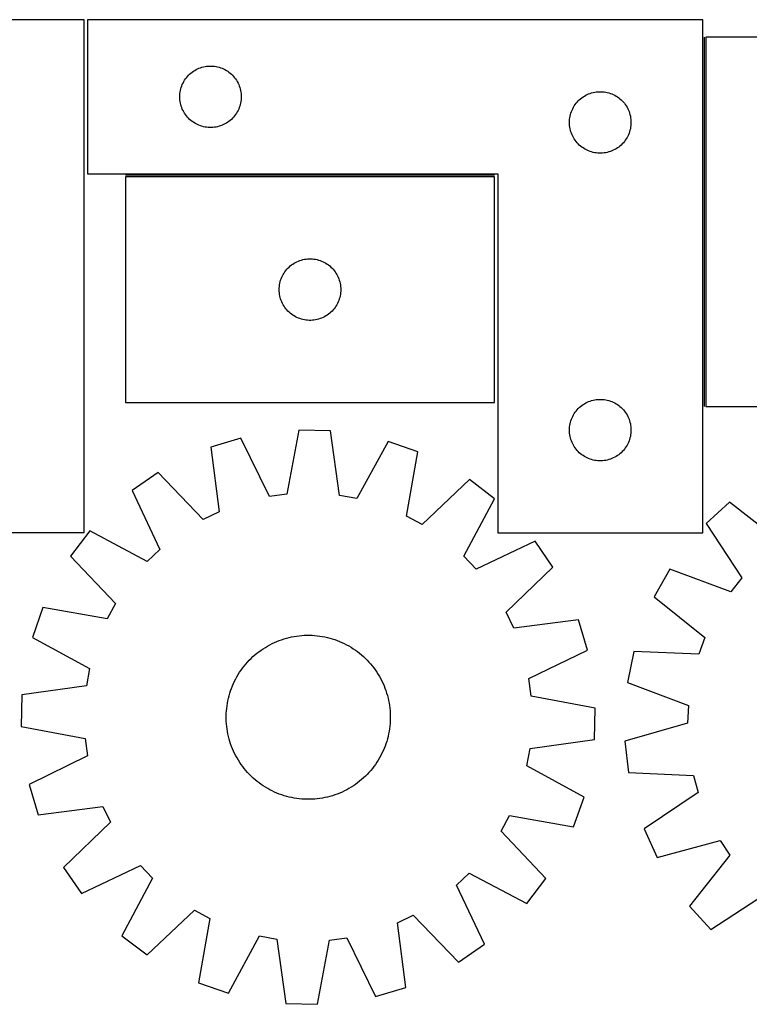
# Model space of a CAD drawing. Header units: millimetres. Extents: x 7 to 1493, y 7 to 490.
# Tile 3 of 5: x 380 to 735, y 10 to 490. Entities that reach past the tile are written whole.
import ezdxf

# ---------------------------------------------------------------- set-up
doc = ezdxf.new("R2010")
doc.units = ezdxf.units.MM
doc.layers.add('COMMON', color=5, linetype='CONTINUOUS', true_color=0x0000ff)
doc.layers.add('CUT', color=7, linetype='CONTINUOUS', true_color=0x000000)

msp = doc.modelspace()

# ---------------------------------------------------------------- linework, layer by layer
at = {"layer": 'COMMON'}
for p, q in [((713.480922, 481.335719), (713.480922, 301.335719)), ((611.216217, 414.039098), (431.216217, 414.039098))]:
    msp.add_line(p, q, dxfattribs=at)
at = {"layer": 'CUT'}
for p, q in [((411.15829, 489.873571), (111.15829, 489.873571)), ((411.15829, 239.873571), (411.15829, 489.873571)), ((712.730922, 489.789098), (412.730922, 489.789098)), ((412.730922, 489.789098), (412.730922, 414.789098)), ((712.730922, 239.789098), (712.730922, 489.789098)), ((714.230923, 481.335719), (714.230923, 301.335719)), ((824.230923, 481.335719), (714.230923, 481.335719)), ((465.681271, 465.52928), (466.372206, 465.874632)), ((466.372206, 465.874632), (467.080004, 466.183958)), ((467.080004, 466.183958), (467.802786, 466.456437)), ((467.802786, 466.456437), (468.538638, 466.691346)), ((468.538638, 466.691346), (469.285606, 466.888064)), ((469.285606, 466.888064), (470.041711, 467.046067)), ((470.041711, 467.046067), (470.804947, 467.164938)), ((470.804947, 467.164938), (471.57329, 467.244361)), ((471.57329, 467.244361), (472.344703, 467.284125)), ((472.344703, 467.284125), (473.117141, 467.284125)), ((473.117141, 467.284125), (473.888554, 467.244361)), ((473.888554, 467.244361), (474.656897, 467.164938)), ((474.656897, 467.164938), (475.420133, 467.046067)), ((475.420133, 467.046067), (476.176238, 466.888064)), ((476.176238, 466.888064), (476.923207, 466.691346)), ((476.923207, 466.691346), (477.659058, 466.456437)), ((477.659058, 466.456437), (478.38184, 466.183958)), ((478.38184, 466.183958), (479.089638, 465.874632)), ((479.089638, 465.874632), (479.780573, 465.52928)), ((460.074289, 460.339541), (460.505497, 460.980415)), ((460.505497, 460.980415), (460.969125, 461.59824)), ((460.969125, 461.59824), (461.463943, 462.19138)), ((461.463943, 462.19138), (461.988639, 462.75826)), ((461.988639, 462.75826), (462.541822, 463.297379)), ((462.541822, 463.297379), (463.122024, 463.807305)), ((463.122024, 463.807305), (463.727708, 464.286687)), ((463.727708, 464.286687), (464.357266, 464.734253)), ((464.357266, 464.734253), (465.00903, 465.148817)), ((465.00903, 465.148817), (465.681271, 465.52928)), ((479.780573, 465.52928), (480.452814, 465.148817)), ((480.452814, 465.148817), (481.104578, 464.734253)), ((481.104578, 464.734253), (481.734136, 464.286687)), ((481.734136, 464.286687), (482.33982, 463.807305)), ((482.33982, 463.807305), (482.920022, 463.297379)), ((482.920022, 463.297379), (483.473205, 462.75826)), ((483.473205, 462.75826), (483.997901, 462.19138)), ((483.997901, 462.19138), (484.492719, 461.59824)), ((484.492719, 461.59824), (484.956347, 460.980415)), ((484.956347, 460.980415), (485.387555, 460.339541)), ((458.048087, 455.357379), (458.225506, 456.109165)), ((458.225506, 456.109165), (458.441391, 456.850821)), ((458.441391, 456.850821), (458.69517, 457.580379)), ((458.69517, 457.580379), (458.986169, 458.295907)), ((458.986169, 458.295907), (459.313616, 458.995505)), ((459.313616, 458.995505), (459.676643, 459.677319)), ((459.676643, 459.677319), (460.074289, 460.339541)), ((485.387555, 460.339541), (485.785201, 459.677319)), ((485.785201, 459.677319), (486.148228, 458.995505)), ((486.148228, 458.995505), (486.475676, 458.295907)), ((486.475676, 458.295907), (486.766674, 457.580379)), ((486.766674, 457.580379), (487.020453, 456.850821)), ((487.020453, 456.850821), (487.236338, 456.109165)), ((487.236338, 456.109165), (487.413757, 455.357379)), ((457.730922, 452.289098), (457.750811, 453.061279)), ((457.750811, 451.516917), (457.730922, 452.289098)), ((457.750811, 453.061279), (457.810424, 453.831413)), ((457.810424, 450.746783), (457.750811, 451.516917)), ((457.810424, 453.831413), (457.909604, 454.597457)), ((457.909604, 454.597457), (458.048087, 455.357379)), ((487.413757, 455.357379), (487.552241, 454.597457)), ((487.552241, 454.597457), (487.65142, 453.831413)), ((487.65142, 453.831413), (487.711033, 453.061279)), ((487.711033, 451.516917), (487.65142, 450.746783)), ((487.711033, 453.061279), (487.730922, 452.289098)), ((487.730922, 452.289098), (487.711033, 451.516917)), ((652.541822, 450.797379), (653.122024, 451.307305)), ((653.122024, 451.307305), (653.727708, 451.786687)), ((653.727708, 451.786687), (654.357266, 452.234253)), ((654.357266, 452.234253), (655.00903, 452.648817)), ((655.00903, 452.648817), (655.681271, 453.02928)), ((655.681271, 453.02928), (656.372206, 453.374632)), ((656.372206, 453.374632), (657.080004, 453.683958)), ((657.080004, 453.683958), (657.802786, 453.956437)), ((657.802786, 453.956437), (658.538638, 454.191346)), ((658.538638, 454.191346), (659.285606, 454.388064)), ((659.285606, 454.388064), (660.041711, 454.546067)), ((660.041711, 454.546067), (660.804947, 454.664938)), ((660.804947, 454.664938), (661.57329, 454.744361)), ((661.57329, 454.744361), (662.344703, 454.784125)), ((662.344703, 454.784125), (663.117141, 454.784125)), ((663.117141, 454.784125), (663.888554, 454.744361)), ((663.888554, 454.744361), (664.656897, 454.664938)), ((664.656897, 454.664938), (665.420133, 454.546067)), ((665.420133, 454.546067), (666.176238, 454.388064)), ((666.176238, 454.388064), (666.923207, 454.191346)), ((666.923207, 454.191346), (667.659058, 453.956437)), ((667.659058, 453.956437), (668.38184, 453.683958)), ((668.38184, 453.683958), (669.089638, 453.374632)), ((669.089638, 453.374632), (669.780573, 453.02928)), ((669.780573, 453.02928), (670.452814, 452.648817)), ((670.452814, 452.648817), (671.104578, 452.234253)), ((671.104578, 452.234253), (671.734136, 451.786687)), ((671.734136, 451.786687), (672.33982, 451.307305)), ((672.33982, 451.307305), (672.920022, 450.797379)), ((457.909604, 449.980739), (457.810424, 450.746783)), ((458.048087, 449.220817), (457.909604, 449.980739)), ((458.225506, 448.469031), (458.048087, 449.220817)), ((458.441391, 447.727376), (458.225506, 448.469031)), ((458.69517, 446.997817), (458.441391, 447.727376)), ((458.986169, 446.282289), (458.69517, 446.997817)), ((486.766674, 446.997817), (486.475676, 446.282289)), ((487.020453, 447.727376), (486.766674, 446.997817)), ((487.236338, 448.469031), (487.020453, 447.727376)), ((487.413757, 449.220817), (487.236338, 448.469031)), ((487.552241, 449.980739), (487.413757, 449.220817)), ((487.65142, 450.746783), (487.552241, 449.980739)), ((648.986169, 445.795907), (649.313616, 446.495505)), ((649.313616, 446.495505), (649.676643, 447.177319)), ((649.676643, 447.177319), (650.074289, 447.839541)), ((650.074289, 447.839541), (650.505497, 448.480415)), ((650.505497, 448.480415), (650.969125, 449.09824)), ((650.969125, 449.09824), (651.463943, 449.69138)), ((651.463943, 449.69138), (651.988639, 450.25826)), ((651.988639, 450.25826), (652.541822, 450.797379)), ((672.920022, 450.797379), (673.473205, 450.25826)), ((673.473205, 450.25826), (673.997901, 449.69138)), ((673.997901, 449.69138), (674.492719, 449.09824)), ((674.492719, 449.09824), (674.956347, 448.480415)), ((674.956347, 448.480415), (675.387555, 447.839541)), ((675.387555, 447.839541), (675.785201, 447.177319)), ((675.785201, 447.177319), (676.148228, 446.495505)), ((676.148228, 446.495505), (676.475676, 445.795907)), ((459.313616, 445.582691), (458.986169, 446.282289)), ((459.676643, 444.900877), (459.313616, 445.582691)), ((460.074289, 444.238655), (459.676643, 444.900877)), ((460.505497, 443.597782), (460.074289, 444.238655)), ((460.969125, 442.979956), (460.505497, 443.597782)), ((461.463943, 442.386816), (460.969125, 442.979956)), ((461.988639, 441.819936), (461.463943, 442.386816)), ((462.541822, 441.280818), (461.988639, 441.819936)), ((483.473205, 441.819936), (482.920022, 441.280818)), ((483.997901, 442.386816), (483.473205, 441.819936)), ((484.492719, 442.979956), (483.997901, 442.386816)), ((484.956347, 443.597782), (484.492719, 442.979956)), ((485.387555, 444.238655), (484.956347, 443.597782)), ((485.785201, 444.900877), (485.387555, 444.238655)), ((486.148228, 445.582691), (485.785201, 444.900877)), ((486.475676, 446.282289), (486.148228, 445.582691)), ((647.810424, 441.331413), (647.909604, 442.097457)), ((647.909604, 442.097457), (648.048087, 442.857379)), ((648.048087, 442.857379), (648.225506, 443.609165)), ((648.225506, 443.609165), (648.441391, 444.350821)), ((648.441391, 444.350821), (648.69517, 445.080379)), ((648.69517, 445.080379), (648.986169, 445.795907)), ((676.475676, 445.795907), (676.766674, 445.080379)), ((676.766674, 445.080379), (677.020453, 444.350821)), ((677.020453, 444.350821), (677.236338, 443.609165)), ((677.236338, 443.609165), (677.413757, 442.857379)), ((677.413757, 442.857379), (677.552241, 442.097457)), ((677.552241, 442.097457), (677.65142, 441.331413)), ((463.122024, 440.770891), (462.541822, 441.280818)), ((463.727708, 440.291509), (463.122024, 440.770891)), ((464.357266, 439.843943), (463.727708, 440.291509)), ((465.00903, 439.429379), (464.357266, 439.843943)), ((465.681271, 439.048916), (465.00903, 439.429379)), ((466.372206, 438.703564), (465.681271, 439.048916)), ((467.080004, 438.394239), (466.372206, 438.703564)), ((467.802786, 438.12176), (467.080004, 438.394239)), ((468.538638, 437.88685), (467.802786, 438.12176)), ((469.285606, 437.690132), (468.538638, 437.88685)), ((470.041711, 437.532129), (469.285606, 437.690132)), ((470.804947, 437.413258), (470.041711, 437.532129)), ((471.57329, 437.333835), (470.804947, 437.413258)), ((472.344703, 437.294071), (471.57329, 437.333835)), ((473.117141, 437.294071), (472.344703, 437.294071)), ((473.888554, 437.333835), (473.117141, 437.294071)), ((474.656897, 437.413258), (473.888554, 437.333835)), ((475.420133, 437.532129), (474.656897, 437.413258)), ((476.176238, 437.690132), (475.420133, 437.532129)), ((476.923207, 437.88685), (476.176238, 437.690132)), ((477.659058, 438.12176), (476.923207, 437.88685)), ((478.38184, 438.394239), (477.659058, 438.12176)), ((479.089638, 438.703564), (478.38184, 438.394239)), ((479.780573, 439.048916), (479.089638, 438.703564)), ((480.452814, 439.429379), (479.780573, 439.048916)), ((481.104578, 439.843943), (480.452814, 439.429379)), ((481.734136, 440.291509), (481.104578, 439.843943)), ((482.33982, 440.770891), (481.734136, 440.291509)), ((482.920022, 441.280818), (482.33982, 440.770891)), ((647.730922, 439.789098), (647.750811, 440.561279)), ((647.750811, 439.016917), (647.730922, 439.789098)), ((647.750811, 440.561279), (647.810424, 441.331413)), ((647.810424, 438.246783), (647.750811, 439.016917)), ((647.909604, 437.480739), (647.810424, 438.246783)), ((648.048087, 436.720817), (647.909604, 437.480739)), ((677.552241, 437.480739), (677.413757, 436.720817)), ((677.65142, 438.246783), (677.552241, 437.480739)), ((677.65142, 441.331413), (677.711033, 440.561279)), ((677.711033, 439.016917), (677.65142, 438.246783)), ((677.711033, 440.561279), (677.730922, 439.789098)), ((677.730922, 439.789098), (677.711033, 439.016917)), ((648.225506, 435.969031), (648.048087, 436.720817)), ((648.441391, 435.227376), (648.225506, 435.969031)), ((648.69517, 434.497817), (648.441391, 435.227376)), ((648.986169, 433.782289), (648.69517, 434.497817)), ((649.313616, 433.082691), (648.986169, 433.782289)), ((649.676643, 432.400877), (649.313616, 433.082691)), ((650.074289, 431.738655), (649.676643, 432.400877)), ((675.785201, 432.400877), (675.387555, 431.738655)), ((676.148228, 433.082691), (675.785201, 432.400877)), ((676.475676, 433.782289), (676.148228, 433.082691)), ((676.766674, 434.497817), (676.475676, 433.782289)), ((677.020453, 435.227376), (676.766674, 434.497817)), ((677.236338, 435.969031), (677.020453, 435.227376)), ((677.413757, 436.720817), (677.236338, 435.969031)), ((650.505497, 431.097782), (650.074289, 431.738655)), ((650.969125, 430.479956), (650.505497, 431.097782)), ((651.463943, 429.886816), (650.969125, 430.479956)), ((651.988639, 429.319936), (651.463943, 429.886816)), ((652.541822, 428.780818), (651.988639, 429.319936)), ((653.122024, 428.270891), (652.541822, 428.780818)), ((653.727708, 427.791509), (653.122024, 428.270891)), ((654.357266, 427.343943), (653.727708, 427.791509)), ((655.00903, 426.929379), (654.357266, 427.343943)), ((671.104578, 427.343943), (670.452814, 426.929379)), ((671.734136, 427.791509), (671.104578, 427.343943)), ((672.33982, 428.270891), (671.734136, 427.791509)), ((672.920022, 428.780818), (672.33982, 428.270891)), ((673.473205, 429.319936), (672.920022, 428.780818)), ((673.997901, 429.886816), (673.473205, 429.319936)), ((674.492719, 430.479956), (673.997901, 429.886816)), ((674.956347, 431.097782), (674.492719, 430.479956)), ((675.387555, 431.738655), (674.956347, 431.097782)), ((655.681271, 426.548916), (655.00903, 426.929379)), ((656.372206, 426.203564), (655.681271, 426.548916)), ((657.080004, 425.894239), (656.372206, 426.203564)), ((657.802786, 425.62176), (657.080004, 425.894239)), ((658.538638, 425.38685), (657.802786, 425.62176)), ((659.285606, 425.190132), (658.538638, 425.38685)), ((660.041711, 425.032129), (659.285606, 425.190132)), ((660.804947, 424.913258), (660.041711, 425.032129)), ((661.57329, 424.833835), (660.804947, 424.913258)), ((662.344703, 424.794071), (661.57329, 424.833835)), ((663.117141, 424.794071), (662.344703, 424.794071)), ((663.888554, 424.833835), (663.117141, 424.794071)), ((664.656897, 424.913258), (663.888554, 424.833835)), ((665.420133, 425.032129), (664.656897, 424.913258)), ((666.176238, 425.190132), (665.420133, 425.032129)), ((666.923207, 425.38685), (666.176238, 425.190132)), ((667.659058, 425.62176), (666.923207, 425.38685)), ((668.38184, 425.894239), (667.659058, 425.62176)), ((669.089638, 426.203564), (668.38184, 425.894239)), ((669.780573, 426.548916), (669.089638, 426.203564)), ((670.452814, 426.929379), (669.780573, 426.548916)), ((412.730922, 414.789098), (612.730922, 414.789098)), ((611.216217, 413.289097), (431.216217, 413.289097)), ((431.216217, 413.289097), (431.216217, 303.289097)), ((611.216217, 303.289097), (611.216217, 413.289097)), ((612.730922, 414.789098), (612.730922, 239.789098)), ((511.027117, 369.297378), (511.60732, 369.807304)), ((511.60732, 369.807304), (512.213003, 370.286686)), ((512.213003, 370.286686), (512.842561, 370.734252)), ((512.842561, 370.734252), (513.494325, 371.148816)), ((513.494325, 371.148816), (514.166566, 371.529279)), ((514.166566, 371.529279), (514.857501, 371.874631)), ((514.857501, 371.874631), (515.565299, 372.183957)), ((515.565299, 372.183957), (516.288082, 372.456436)), ((516.288082, 372.456436), (517.023933, 372.691345)), ((517.023933, 372.691345), (517.770901, 372.888063)), ((517.770901, 372.888063), (518.527006, 373.046066)), ((518.527006, 373.046066), (519.290242, 373.164937)), ((519.290242, 373.164937), (520.058585, 373.24436)), ((520.058585, 373.24436), (520.829999, 373.284124)), ((520.829999, 373.284124), (521.602436, 373.284124)), ((521.602436, 373.284124), (522.373849, 373.24436)), ((522.373849, 373.24436), (523.142193, 373.164937)), ((523.142193, 373.164937), (523.905429, 373.046066)), ((523.905429, 373.046066), (524.661533, 372.888063)), ((524.661533, 372.888063), (525.408502, 372.691345)), ((525.408502, 372.691345), (526.144353, 372.456436)), ((526.144353, 372.456436), (526.867136, 372.183957)), ((526.867136, 372.183957), (527.574933, 371.874631)), ((527.574933, 371.874631), (528.265868, 371.529279)), ((528.265868, 371.529279), (528.938109, 371.148816)), ((528.938109, 371.148816), (529.589873, 370.734252)), ((529.589873, 370.734252), (530.219431, 370.286686)), ((530.219431, 370.286686), (530.825115, 369.807304)), ((530.825115, 369.807304), (531.405317, 369.297378)), ((507.471464, 364.295906), (507.798911, 364.995504)), ((507.798911, 364.995504), (508.161939, 365.677318)), ((508.161939, 365.677318), (508.559584, 366.33954)), ((508.559584, 366.33954), (508.990792, 366.980414)), ((508.990792, 366.980414), (509.45442, 367.598239)), ((509.45442, 367.598239), (509.949238, 368.191379)), ((509.949238, 368.191379), (510.473934, 368.758259)), ((510.473934, 368.758259), (511.027117, 369.297378)), ((531.405317, 369.297378), (531.9585, 368.758259)), ((531.9585, 368.758259), (532.483196, 368.191379)), ((532.483196, 368.191379), (532.978014, 367.598239)), ((532.978014, 367.598239), (533.441642, 366.980414)), ((533.441642, 366.980414), (533.872851, 366.33954)), ((533.872851, 366.33954), (534.270496, 365.677318)), ((534.270496, 365.677318), (534.633524, 364.995504)), ((534.633524, 364.995504), (534.960971, 364.295906)), ((506.295719, 359.831412), (506.394899, 360.597456)), ((506.394899, 360.597456), (506.533382, 361.357378)), ((506.533382, 361.357378), (506.710801, 362.109164)), ((506.710801, 362.109164), (506.926687, 362.85082)), ((506.926687, 362.85082), (507.180465, 363.580378)), ((507.180465, 363.580378), (507.471464, 364.295906)), ((534.960971, 364.295906), (535.25197, 363.580378)), ((535.25197, 363.580378), (535.505748, 362.85082)), ((535.505748, 362.85082), (535.721633, 362.109164)), ((535.721633, 362.109164), (535.899053, 361.357378)), ((535.899053, 361.357378), (536.037536, 360.597456)), ((536.037536, 360.597456), (536.136715, 359.831412)), ((506.216217, 358.289097), (506.236106, 359.061278)), ((506.236106, 357.516916), (506.216217, 358.289097)), ((506.236106, 359.061278), (506.295719, 359.831412)), ((506.295719, 356.746782), (506.236106, 357.516916)), ((506.394899, 355.980738), (506.295719, 356.746782)), ((506.533382, 355.220816), (506.394899, 355.980738)), ((506.710801, 354.46903), (506.533382, 355.220816)), ((535.899053, 355.220816), (535.721633, 354.46903)), ((536.037536, 355.980738), (535.899053, 355.220816)), ((536.136715, 356.746782), (536.037536, 355.980738)), ((536.136715, 359.831412), (536.196329, 359.061278)), ((536.196329, 357.516916), (536.136715, 356.746782)), ((536.196329, 359.061278), (536.216217, 358.289097)), ((536.216217, 358.289097), (536.196329, 357.516916)), ((506.926687, 353.727375), (506.710801, 354.46903)), ((507.180465, 352.997816), (506.926687, 353.727375)), ((507.471464, 352.282288), (507.180465, 352.997816)), ((507.798911, 351.58269), (507.471464, 352.282288)), ((508.161939, 350.900876), (507.798911, 351.58269)), ((508.559584, 350.238654), (508.161939, 350.900876)), ((534.270496, 350.900876), (533.872851, 350.238654)), ((534.633524, 351.58269), (534.270496, 350.900876)), ((534.960971, 352.282288), (534.633524, 351.58269)), ((535.25197, 352.997816), (534.960971, 352.282288)), ((535.505748, 353.727375), (535.25197, 352.997816)), ((535.721633, 354.46903), (535.505748, 353.727375)), ((508.990792, 349.597781), (508.559584, 350.238654)), ((509.45442, 348.979955), (508.990792, 349.597781)), ((509.949238, 348.386815), (509.45442, 348.979955)), ((510.473934, 347.819935), (509.949238, 348.386815)), ((511.027117, 347.280817), (510.473934, 347.819935)), ((511.60732, 346.77089), (511.027117, 347.280817)), ((512.213003, 346.291508), (511.60732, 346.77089)), ((512.842561, 345.843942), (512.213003, 346.291508)), ((513.494325, 345.429378), (512.842561, 345.843942)), ((529.589873, 345.843942), (528.938109, 345.429378)), ((530.219431, 346.291508), (529.589873, 345.843942)), ((530.825115, 346.77089), (530.219431, 346.291508)), ((531.405317, 347.280817), (530.825115, 346.77089)), ((531.9585, 347.819935), (531.405317, 347.280817)), ((532.483196, 348.386815), (531.9585, 347.819935)), ((532.978014, 348.979955), (532.483196, 348.386815)), ((533.441642, 349.597781), (532.978014, 348.979955)), ((533.872851, 350.238654), (533.441642, 349.597781)), ((514.166566, 345.048915), (513.494325, 345.429378)), ((514.857501, 344.703563), (514.166566, 345.048915)), ((515.565299, 344.394238), (514.857501, 344.703563)), ((516.288082, 344.121759), (515.565299, 344.394238)), ((517.023933, 343.886849), (516.288082, 344.121759)), ((517.770901, 343.690131), (517.023933, 343.886849)), ((518.527006, 343.532128), (517.770901, 343.690131)), ((519.290242, 343.413257), (518.527006, 343.532128)), ((520.058585, 343.333834), (519.290242, 343.413257)), ((520.829999, 343.29407), (520.058585, 343.333834)), ((521.602436, 343.29407), (520.829999, 343.29407)), ((522.373849, 343.333834), (521.602436, 343.29407)), ((523.142193, 343.413257), (522.373849, 343.333834)), ((523.905429, 343.532128), (523.142193, 343.413257)), ((524.661533, 343.690131), (523.905429, 343.532128)), ((525.408502, 343.886849), (524.661533, 343.690131)), ((526.144353, 344.121759), (525.408502, 343.886849)), ((526.867136, 344.394238), (526.144353, 344.121759)), ((527.574933, 344.703563), (526.867136, 344.394238)), ((528.265868, 345.048915), (527.574933, 344.703563)), ((528.938109, 345.429378), (528.265868, 345.048915)), ((431.216217, 303.289097), (611.216217, 303.289097)), ((654.357266, 302.234253), (655.00903, 302.648817)), ((655.00903, 302.648817), (655.681271, 303.02928)), ((655.681271, 303.02928), (656.372206, 303.374632)), ((656.372206, 303.374632), (657.080004, 303.683958)), ((657.080004, 303.683958), (657.802786, 303.956437)), ((657.802786, 303.956437), (658.538638, 304.191346)), ((658.538638, 304.191346), (659.285606, 304.388064)), ((659.285606, 304.388064), (660.041711, 304.546067)), ((660.041711, 304.546067), (660.804947, 304.664938)), ((660.804947, 304.664938), (661.57329, 304.744361)), ((661.57329, 304.744361), (662.344703, 304.784125)), ((662.344703, 304.784125), (663.117141, 304.784125)), ((663.117141, 304.784125), (663.888554, 304.744361)), ((663.888554, 304.744361), (664.656897, 304.664938)), ((664.656897, 304.664938), (665.420133, 304.546067)), ((665.420133, 304.546067), (666.176238, 304.388064)), ((666.176238, 304.388064), (666.923207, 304.191346)), ((666.923207, 304.191346), (667.659058, 303.956437)), ((667.659058, 303.956437), (668.38184, 303.683958)), ((668.38184, 303.683958), (669.089638, 303.374632)), ((669.089638, 303.374632), (669.780573, 303.02928)), ((669.780573, 303.02928), (670.452814, 302.648817)), ((670.452814, 302.648817), (671.104578, 302.234253)), ((649.676643, 297.177319), (650.074289, 297.839541)), ((650.074289, 297.839541), (650.505497, 298.480415)), ((650.505497, 298.480415), (650.969125, 299.09824)), ((650.969125, 299.09824), (651.463943, 299.69138)), ((651.463943, 299.69138), (651.988639, 300.25826)), ((651.988639, 300.25826), (652.541822, 300.797379)), ((652.541822, 300.797379), (653.122024, 301.307305)), ((653.122024, 301.307305), (653.727708, 301.786687)), ((653.727708, 301.786687), (654.357266, 302.234253)), ((671.104578, 302.234253), (671.734136, 301.786687)), ((671.734136, 301.786687), (672.33982, 301.307305)), ((672.33982, 301.307305), (672.920022, 300.797379)), ((672.920022, 300.797379), (673.473205, 300.25826)), ((673.473205, 300.25826), (673.997901, 299.69138)), ((673.997901, 299.69138), (674.492719, 299.09824)), ((674.492719, 299.09824), (674.956347, 298.480415)), ((674.956347, 298.480415), (675.387555, 297.839541)), ((675.387555, 297.839541), (675.785201, 297.177319)), ((714.230923, 301.335719), (824.230923, 301.335719)), ((647.909604, 292.097457), (648.048087, 292.857379)), ((648.048087, 292.857379), (648.225506, 293.609165)), ((648.225506, 293.609165), (648.441391, 294.350821)), ((648.441391, 294.350821), (648.69517, 295.080379)), ((648.69517, 295.080379), (648.986169, 295.795907)), ((648.986169, 295.795907), (649.313616, 296.495505)), ((649.313616, 296.495505), (649.676643, 297.177319)), ((675.785201, 297.177319), (676.148228, 296.495505)), ((676.148228, 296.495505), (676.475676, 295.795907)), ((676.475676, 295.795907), (676.766674, 295.080379)), ((676.766674, 295.080379), (677.020453, 294.350821)), ((677.020453, 294.350821), (677.236338, 293.609165)), ((677.236338, 293.609165), (677.413757, 292.857379)), ((677.413757, 292.857379), (677.552241, 292.097457)), ((515.866875, 289.712869), (510.014407, 258.492309)), ((531.248959, 289.36351), (515.866875, 289.712869)), ((535.677956, 257.909436), (531.248959, 289.36351)), ((647.730922, 289.789098), (647.750811, 290.561279)), ((647.750811, 289.016917), (647.730922, 289.789098)), ((647.750811, 290.561279), (647.810424, 291.331413)), ((647.810424, 288.246783), (647.750811, 289.016917)), ((647.810424, 291.331413), (647.909604, 292.097457)), ((647.909604, 287.480739), (647.810424, 288.246783)), ((677.552241, 292.097457), (677.65142, 291.331413)), ((677.65142, 288.246783), (677.552241, 287.480739)), ((677.65142, 291.331413), (677.711033, 290.561279)), ((677.711033, 289.016917), (677.65142, 288.246783)), ((677.711033, 290.561279), (677.730922, 289.789098)), ((677.730922, 289.789098), (677.711033, 289.016917)), ((487.585285, 285.889592), (472.848096, 281.468527)), ((501.517355, 257.343626), (487.585285, 285.889592)), ((559.327808, 284.26017), (544.114096, 256.376165)), ((573.849081, 279.174585), (559.327808, 284.26017)), ((648.048087, 286.720817), (647.909604, 287.480739)), ((648.225506, 285.969031), (648.048087, 286.720817)), ((648.441391, 285.227376), (648.225506, 285.969031)), ((648.69517, 284.497817), (648.441391, 285.227376)), ((648.986169, 283.782289), (648.69517, 284.497817)), ((649.313616, 283.082691), (648.986169, 283.782289)), ((676.475676, 283.782289), (676.148228, 283.082691)), ((676.766674, 284.497817), (676.475676, 283.782289)), ((677.020453, 285.227376), (676.766674, 284.497817)), ((677.236338, 285.969031), (677.020453, 285.227376)), ((677.413757, 286.720817), (677.236338, 285.969031)), ((677.552241, 287.480739), (677.413757, 286.720817)), ((472.848096, 281.468527), (476.929751, 249.967498)), ((568.341464, 247.891348), (573.849081, 279.174585)), ((649.676643, 282.400877), (649.313616, 283.082691)), ((650.074289, 281.738655), (649.676643, 282.400877)), ((650.505497, 281.097782), (650.074289, 281.738655)), ((650.969125, 280.479956), (650.505497, 281.097782)), ((651.463943, 279.886816), (650.969125, 280.479956)), ((651.988639, 279.319936), (651.463943, 279.886816)), ((652.541822, 278.780818), (651.988639, 279.319936)), ((653.122024, 278.270891), (652.541822, 278.780818)), ((672.920022, 278.780818), (672.33982, 278.270891)), ((673.473205, 279.319936), (672.920022, 278.780818)), ((673.997901, 279.886816), (673.473205, 279.319936)), ((674.492719, 280.479956), (673.997901, 279.886816)), ((674.956347, 281.097782), (674.492719, 280.479956)), ((675.387555, 281.738655), (674.956347, 281.097782)), ((675.785201, 282.400877), (675.387555, 281.738655)), ((676.148228, 283.082691), (675.785201, 282.400877)), ((653.727708, 277.791509), (653.122024, 278.270891)), ((654.357266, 277.343943), (653.727708, 277.791509)), ((655.00903, 276.929379), (654.357266, 277.343943)), ((655.681271, 276.548916), (655.00903, 276.929379)), ((656.372206, 276.203564), (655.681271, 276.548916)), ((657.080004, 275.894239), (656.372206, 276.203564)), ((657.802786, 275.62176), (657.080004, 275.894239)), ((658.538638, 275.38685), (657.802786, 275.62176)), ((659.285606, 275.190132), (658.538638, 275.38685)), ((660.041711, 275.032129), (659.285606, 275.190132)), ((660.804947, 274.913258), (660.041711, 275.032129)), ((661.57329, 274.833835), (660.804947, 274.913258)), ((662.344703, 274.794071), (661.57329, 274.833835)), ((663.117141, 274.794071), (662.344703, 274.794071)), ((663.888554, 274.833835), (663.117141, 274.794071)), ((664.656897, 274.913258), (663.888554, 274.833835)), ((665.420133, 275.032129), (664.656897, 274.913258)), ((666.176238, 275.190132), (665.420133, 275.032129)), ((666.923207, 275.38685), (666.176238, 275.190132)), ((667.659058, 275.62176), (666.923207, 275.38685)), ((668.38184, 275.894239), (667.659058, 275.62176)), ((669.089638, 276.203564), (668.38184, 275.894239)), ((669.780573, 276.548916), (669.089638, 276.203564)), ((670.452814, 276.929379), (669.780573, 276.548916)), ((671.104578, 277.343943), (670.452814, 276.929379)), ((671.734136, 277.791509), (671.104578, 277.343943)), ((672.33982, 278.270891), (671.734136, 277.791509)), ((447.132162, 269.092882), (434.482447, 260.334158)), ((469.203537, 246.249301), (447.132162, 269.092882)), ((598.976634, 265.644179), (575.890903, 243.82621)), ((611.215653, 256.320179), (598.976634, 265.644179)), ((434.482447, 260.334158), (448.098686, 231.636199)), ((510.014407, 258.492309), (501.517355, 257.343626)), ((544.114096, 256.376165), (535.677956, 257.909436)), ((596.310547, 228.27), (611.215653, 256.320179)), ((725.679559, 254.699402), (714.343429, 244.296388)), ((750.661778, 235.081464), (725.679559, 254.699402)), ((476.929751, 249.967498), (469.203537, 246.249301)), ((575.890903, 243.82621), (568.341464, 247.891348)), ((413.849426, 240.61756), (404.525426, 228.378541)), ((441.899605, 225.712453), (413.849426, 240.61756)), ((714.343429, 244.296388), (731.748519, 217.725019)), ((311.15829, 239.873571), (411.15829, 239.873571)), ((630.932251, 235.687158), (602.234293, 222.070919)), ((612.730922, 239.789098), (712.730922, 239.789098)), ((639.690975, 223.037443), (630.932251, 235.687158)), ((448.098686, 231.636199), (441.899605, 225.712453)), ((404.525426, 228.378541), (426.343395, 205.29281)), ((602.234293, 222.070919), (596.310547, 228.27)), ((616.847395, 200.966068), (639.690975, 223.037443)), ((696.594029, 221.948578), (689.027437, 208.551666)), ((726.415807, 211.01074), (696.594029, 221.948578)), ((731.748519, 217.725019), (726.415807, 211.01074)), ((689.027437, 208.551666), (713.791665, 188.659262)), ((390.99502, 203.250987), (385.909435, 188.729714)), ((422.278257, 197.743371), (390.99502, 203.250987)), ((426.343395, 205.29281), (422.278257, 197.743371)), ((620.565591, 193.239854), (616.847395, 200.966068)), ((652.06662, 197.321509), (620.565591, 193.239854)), ((656.487685, 182.58432), (652.06662, 197.321509)), ((385.909435, 188.729714), (413.79344, 173.516003)), ((506.212914, 187.191432), (507.394848, 187.618094)), ((507.394848, 187.618094), (508.589599, 188.007421)), ((508.589599, 188.007421), (509.795991, 188.359027)), ((509.795991, 188.359027), (511.012831, 188.672566)), ((511.012831, 188.672566), (512.238919, 188.947729)), ((512.238919, 188.947729), (513.473045, 189.184243)), ((513.473045, 189.184243), (514.713992, 189.381876)), ((514.713992, 189.381876), (515.960534, 189.540432)), ((515.960534, 189.540432), (517.211441, 189.659755)), ((517.211441, 189.659755), (518.465479, 189.739727)), ((518.465479, 189.739727), (519.72141, 189.78027)), ((519.72141, 189.78027), (520.977995, 189.781343)), ((520.977995, 189.781343), (522.233994, 189.742945)), ((522.233994, 189.742945), (523.488166, 189.665114)), ((523.488166, 189.665114), (524.739275, 189.547927)), ((524.739275, 189.547927), (525.986086, 189.3915)), ((525.986086, 189.3915), (527.227368, 189.195986)), ((527.227368, 189.195986), (528.461897, 188.961579)), ((528.461897, 188.961579), (529.688453, 188.688511)), ((529.688453, 188.688511), (530.905827, 188.37705)), ((530.905827, 188.37705), (532.112817, 188.027504)), ((532.112817, 188.027504), (533.308232, 187.640218)), ((533.308232, 187.640218), (534.490892, 187.215575)), ((534.490892, 187.215575), (535.65963, 186.753993)), ((713.791665, 188.659262), (710.794781, 180.625704)), ((496.339739, 181.752626), (497.355707, 182.492096)), ((497.355707, 182.492096), (498.394401, 183.199288)), ((498.394401, 183.199288), (499.454796, 183.873506)), ((499.454796, 183.873506), (500.535845, 184.514083)), ((500.535845, 184.514083), (501.636482, 185.120388)), ((501.636482, 185.120388), (502.75562, 185.691821)), ((502.75562, 185.691821), (503.892156, 186.22782)), ((503.892156, 186.22782), (505.044966, 186.727855)), ((505.044966, 186.727855), (506.212914, 187.191432)), ((535.65963, 186.753993), (536.813292, 186.255927)), ((536.813292, 186.255927), (537.950741, 185.72187)), ((537.950741, 185.72187), (539.070854, 185.152348)), ((539.070854, 185.152348), (540.172524, 184.547924)), ((540.172524, 184.547924), (541.254666, 183.909194)), ((541.254666, 183.909194), (542.31621, 183.236788)), ((542.31621, 183.236788), (543.35611, 182.531369)), ((543.35611, 182.531369), (544.37334, 181.793635)), ((627.941719, 168.65225), (656.487685, 182.58432)), ((491.635042, 177.597733), (492.522823, 178.487031)), ((492.522823, 178.487031), (493.438099, 179.348005)), ((493.438099, 179.348005), (494.379968, 180.179804)), ((494.379968, 180.179804), (495.3475, 180.981608)), ((495.3475, 180.981608), (496.339739, 181.752626)), ((544.37334, 181.793635), (545.366894, 181.024313)), ((545.366894, 181.024313), (546.335793, 180.224163)), ((546.335793, 180.224163), (547.279081, 179.393973)), ((547.279081, 179.393973), (548.195826, 178.534563)), ((548.195826, 178.534563), (549.085125, 177.646782)), ((549.085125, 177.646782), (549.946098, 176.731506)), ((679.052607, 181.81277), (675.996224, 166.733345)), ((710.794781, 180.625704), (679.052607, 181.81277)), ((413.79344, 173.516003), (412.260169, 165.079863)), ((487.638235, 172.758017), (488.37597, 173.775246)), ((488.37597, 173.775246), (489.145292, 174.768801)), ((489.145292, 174.768801), (489.945442, 175.7377)), ((489.945442, 175.7377), (490.775632, 176.680987)), ((490.775632, 176.680987), (491.635042, 177.597733)), ((549.946098, 176.731506), (550.777897, 175.789637)), ((550.777897, 175.789637), (551.579702, 174.822105)), ((551.579702, 174.822105), (552.350719, 173.829866)), ((552.350719, 173.829866), (553.090189, 172.813898)), ((553.090189, 172.813898), (553.797382, 171.775204)), ((484.447735, 167.352648), (485.017257, 168.47276)), ((485.017257, 168.47276), (485.621681, 169.574431)), ((485.621681, 169.574431), (486.260411, 170.656572)), ((486.260411, 170.656572), (486.932817, 171.718117)), ((486.932817, 171.718117), (487.638235, 172.758017)), ((553.797382, 171.775204), (554.4716, 170.714809)), ((554.4716, 170.714809), (555.112177, 169.63376)), ((555.112177, 169.63376), (555.718481, 168.533123)), ((555.718481, 168.533123), (556.289915, 167.413985)), ((629.090402, 160.155198), (627.941719, 168.65225)), ((412.260169, 165.079863), (380.806095, 160.650866)), ((482.529387, 162.710138), (482.95403, 163.892798)), ((482.95403, 163.892798), (483.415612, 165.061536)), ((483.415612, 165.061536), (483.913678, 166.215199)), ((483.913678, 166.215199), (484.447735, 167.352648)), ((556.289915, 167.413985), (556.825913, 166.277449)), ((556.825913, 166.277449), (557.325948, 165.124639)), ((557.325948, 165.124639), (557.789525, 163.956691)), ((557.789525, 163.956691), (558.216188, 162.774757)), ((675.996224, 166.733345), (705.695495, 155.467111)), ((380.806095, 160.650866), (380.456736, 145.268782)), ((481.208026, 157.863803), (481.481094, 159.09036)), ((481.481094, 159.09036), (481.792555, 160.307733)), ((481.792555, 160.307733), (482.142101, 161.514723)), ((482.142101, 161.514723), (482.529387, 162.710138)), ((558.216188, 162.774757), (558.605514, 161.580006)), ((558.605514, 161.580006), (558.95712, 160.373614)), ((558.95712, 160.373614), (559.270659, 159.156774)), ((559.270659, 159.156774), (559.545822, 157.930686)), ((660.310962, 154.30273), (629.090402, 160.155198)), ((480.504491, 152.890073), (480.621678, 154.141182)), ((480.621678, 154.141182), (480.778105, 155.387993)), ((480.778105, 155.387993), (480.973619, 156.629275)), ((480.973619, 156.629275), (481.208026, 157.863803)), ((559.545822, 157.930686), (559.782336, 156.69656)), ((559.782336, 156.69656), (559.979969, 155.455613)), ((559.979969, 155.455613), (560.138525, 154.209071)), ((560.138525, 154.209071), (560.257849, 152.958164)), ((659.961603, 138.920646), (660.310962, 154.30273)), ((705.695495, 155.467111), (705.327795, 146.900655)), ((480.388262, 150.379902), (480.42666, 151.6359)), ((480.389335, 149.123317), (480.388262, 150.379902)), ((480.429877, 147.867385), (480.389335, 149.123317)), ((480.42666, 151.6359), (480.504491, 152.890073)), ((560.257849, 152.958164), (560.337821, 151.704126)), ((560.337821, 151.704126), (560.378363, 150.448195)), ((560.379436, 149.19161), (560.341038, 147.935611)), ((560.378363, 150.448195), (560.379436, 149.19161)), ((380.456736, 145.268782), (411.677296, 139.416314)), ((480.50985, 146.613348), (480.429877, 147.867385)), ((480.629173, 145.36244), (480.50985, 146.613348)), ((480.787729, 144.115898), (480.629173, 145.36244)), ((480.985362, 142.874952), (480.787729, 144.115898)), ((559.989593, 144.183519), (559.794079, 142.942237)), ((560.14602, 145.43033), (559.989593, 144.183519)), ((560.263207, 146.681439), (560.14602, 145.43033)), ((560.341038, 147.935611), (560.263207, 146.681439)), ((705.327795, 146.900655), (674.77237, 138.220751)), ((411.677296, 139.416314), (412.825979, 130.919261)), ((481.221876, 141.640826), (480.985362, 142.874952)), ((481.497039, 140.414737), (481.221876, 141.640826)), ((481.810578, 139.197897), (481.497039, 140.414737)), ((558.975143, 139.263778), (558.625598, 138.056788)), ((559.286604, 140.481152), (558.975143, 139.263778)), ((559.559673, 141.707708), (559.286604, 140.481152)), ((559.794079, 142.942237), (559.559673, 141.707708)), ((482.162184, 137.991506), (481.810578, 139.197897)), ((482.551511, 136.796754), (482.162184, 137.991506)), ((482.978173, 135.614821), (482.551511, 136.796754)), ((483.44175, 134.446873), (482.978173, 135.614821)), ((483.941785, 133.294062), (483.44175, 134.446873)), ((557.352086, 134.509975), (556.854021, 133.356313)), ((557.813668, 135.678713), (557.352086, 134.509975)), ((558.238312, 136.861373), (557.813668, 135.678713)), ((558.625598, 138.056788), (558.238312, 136.861373)), ((626.974259, 126.055509), (628.50753, 134.491649)), ((628.50753, 134.491649), (659.961603, 138.920646)), ((674.77237, 138.220751), (676.525375, 122.934891)), ((412.825979, 130.919261), (384.280013, 116.987191)), ((484.477784, 132.157527), (483.941785, 133.294062)), ((485.049217, 131.038389), (484.477784, 132.157527)), ((485.655522, 129.937752), (485.049217, 131.038389)), ((486.296099, 128.856702), (485.655522, 129.937752)), ((555.146017, 129.997081), (554.507287, 128.914939)), ((555.750442, 131.098751), (555.146017, 129.997081)), ((556.319963, 132.218864), (555.750442, 131.098751)), ((556.854021, 133.356313), (556.319963, 132.218864)), ((486.970317, 127.796308), (486.296099, 128.856702)), ((487.677509, 126.757614), (486.970317, 127.796308)), ((488.416979, 125.741646), (487.677509, 126.757614)), ((489.187997, 124.749406), (488.416979, 125.741646)), ((552.391729, 125.796265), (551.622407, 124.802711)), ((553.129463, 126.813495), (552.391729, 125.796265)), ((553.834881, 127.853395), (553.129463, 126.813495)), ((554.507287, 128.914939), (553.834881, 127.853395)), ((654.858263, 110.841797), (626.974259, 126.055509)), ((489.989801, 123.781875), (489.187997, 124.749406)), ((490.8216, 122.840006), (489.989801, 123.781875)), ((491.682574, 121.924729), (490.8216, 122.840006)), ((492.571872, 121.036948), (491.682574, 121.924729)), ((493.488617, 120.177539), (492.571872, 121.036948)), ((494.431905, 119.347349), (493.488617, 120.177539)), ((547.329599, 120.223507), (546.38773, 119.391707)), ((548.244876, 121.08448), (547.329599, 120.223507)), ((549.132657, 121.973779), (548.244876, 121.08448)), ((549.992066, 122.890524), (549.132657, 121.973779)), ((550.822256, 123.833812), (549.992066, 122.890524)), ((551.622407, 124.802711), (550.822256, 123.833812)), ((676.525375, 122.934891), (708.252519, 121.397646)), ((708.252519, 121.397646), (710.549996, 113.136836)), ((384.280013, 116.987191), (388.701078, 102.250003)), ((495.400804, 118.547198), (494.431905, 119.347349)), ((496.394359, 117.777876), (495.400804, 118.547198)), ((497.411588, 117.040142), (496.394359, 117.777876)), ((498.451488, 116.334724), (497.411588, 117.040142)), ((499.513033, 115.662318), (498.451488, 116.334724)), ((500.595174, 115.023588), (499.513033, 115.662318)), ((541.312903, 115.698005), (540.231853, 115.057428)), ((542.373297, 116.372223), (541.312903, 115.698005)), ((543.411991, 117.079416), (542.373297, 116.372223)), ((544.427959, 117.818886), (543.411991, 117.079416)), ((545.420199, 118.589903), (544.427959, 117.818886)), ((546.38773, 119.391707), (545.420199, 118.589903)), ((501.696845, 114.419163), (500.595174, 115.023588)), ((502.816957, 113.849642), (501.696845, 114.419163)), ((503.954406, 113.315584), (502.816957, 113.849642)), ((505.108069, 112.817519), (503.954406, 113.315584)), ((506.276807, 112.355937), (505.108069, 112.817519)), ((507.459467, 111.931293), (506.276807, 112.355937)), ((508.654882, 111.544007), (507.459467, 111.931293)), ((509.861871, 111.194462), (508.654882, 111.544007)), ((511.079245, 110.883001), (509.861871, 111.194462)), ((512.305802, 110.609932), (511.079245, 110.883001)), ((513.54033, 110.375526), (512.305802, 110.609932)), ((528.528779, 110.623783), (527.294653, 110.387269)), ((529.754868, 110.898946), (528.528779, 110.623783)), ((530.971708, 111.212485), (529.754868, 110.898946)), ((532.178099, 111.564091), (530.971708, 111.212485)), ((533.372851, 111.953417), (532.178099, 111.564091)), ((534.554784, 112.38008), (533.372851, 111.953417)), ((535.722732, 112.843657), (534.554784, 112.38008)), ((536.875543, 113.343692), (535.722732, 112.843657)), ((538.012078, 113.87969), (536.875543, 113.343692)), ((539.131216, 114.451124), (538.012078, 113.87969)), ((540.231853, 115.057428), (539.131216, 114.451124)), ((649.772678, 96.320524), (654.858263, 110.841797)), ((710.549996, 113.136836), (684.172297, 95.439611)), ((388.701078, 102.250003), (420.202107, 106.331658)), ((420.202107, 106.331658), (423.920304, 98.605444)), ((514.781612, 110.180012), (513.54033, 110.375526)), ((516.028423, 110.023585), (514.781612, 110.180012)), ((517.279532, 109.906398), (516.028423, 110.023585)), ((518.533705, 109.828567), (517.279532, 109.906398)), ((519.789703, 109.790169), (518.533705, 109.828567)), ((521.046288, 109.791241), (519.789703, 109.790169)), ((522.302219, 109.831784), (521.046288, 109.791241)), ((523.556257, 109.911756), (522.302219, 109.831784)), ((524.807165, 110.03108), (523.556257, 109.911756)), ((526.053707, 110.189636), (524.807165, 110.03108)), ((527.294653, 110.387269), (526.053707, 110.189636)), ((614.424303, 94.278702), (618.489441, 101.828141)), ((618.489441, 101.828141), (649.772678, 96.320524)), ((423.920304, 98.605444), (401.076723, 76.534069)), ((636.242272, 71.192971), (614.424303, 94.278702)), ((684.172297, 95.439611), (690.563095, 81.443603)), ((690.563095, 81.443603), (721.212437, 89.785822)), ((721.212437, 89.785822), (725.950197, 82.639285)), ((725.950197, 82.639285), (706.332259, 57.657067)), ((409.835447, 63.884354), (438.533406, 77.500592)), ((438.533406, 77.500592), (444.457152, 71.301511)), ((401.076723, 76.534069), (409.835447, 63.884354)), ((592.669013, 67.935312), (598.868094, 73.859058)), ((598.868094, 73.859058), (626.918273, 58.953952)), ((444.457152, 71.301511), (429.552045, 43.251332)), ((606.285251, 39.237354), (592.669013, 67.935312)), ((626.918273, 58.953952), (636.242272, 71.192971)), ((716.735273, 46.320937), (743.306642, 63.726027)), ((706.332259, 57.657067), (716.735273, 46.320937)), ((441.791064, 33.927333), (464.876795, 55.745302)), ((464.876795, 55.745302), (472.426234, 51.680164)), ((563.837947, 49.604014), (571.564161, 53.32221)), ((571.564161, 53.32221), (593.635536, 30.47863)), ((472.426234, 51.680164), (466.918618, 20.396927)), ((567.919602, 18.102985), (563.837947, 49.604014)), ((429.552045, 43.251332), (441.791064, 33.927333)), ((481.439891, 15.311342), (496.653602, 43.195346)), ((496.653602, 43.195346), (505.089742, 41.662075)), ((505.089742, 41.662075), (509.518739, 10.208002)), ((524.900823, 9.858643), (530.753291, 41.079203)), ((530.753291, 41.079203), (539.250344, 42.227886)), ((539.250344, 42.227886), (553.182414, 13.68192)), ((593.635536, 30.47863), (606.285251, 39.237354)), ((466.918618, 20.396927), (481.439891, 15.311342)), ((553.182414, 13.68192), (567.919602, 18.102985)), ((509.518739, 10.208002), (524.900823, 9.858643))]:
    msp.add_line(p, q, dxfattribs=at)

doc.saveas('drawing.dxf')
